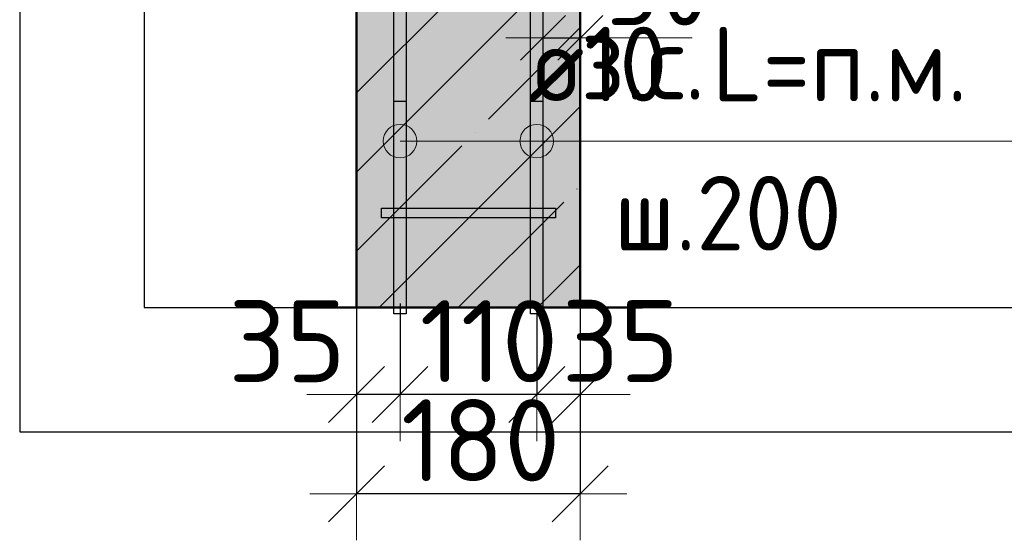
# Model space of a CAD drawing. Header units: millimetres. Extents: x 9402 to 69898, y -2829 to 22870.
# Tile 48 of 69: x 43600 to 44392, y 18078 to 18497. Entities that reach past the tile are written whole.
import ezdxf

# ---------------------------------------------------------------- set-up
doc = ezdxf.new("R2010")
doc.units = ezdxf.units.MM
doc.header["$PDMODE"] = 65
doc.linetypes.add('______11', pattern=[150, 120, -15, 0, -15])
doc.linetypes.add('______5', pattern=[330, 240, -30, 30, -30])
for name, color, linetype, lineweight in [('Standard', 7, 'Continuous', 25), ('Арм.стержн. Арматура края', 96, 'Continuous', 35), ('Арм.стержн. вертикальными 1', 22, 'Continuous', 35), ('Арм.стержн.горизонт. 1', 180, 'Continuous', 35), ('Размерная линия_ общее', 7, 'Continuous', 13), ('Размерная линия_ общее_1', 7, 'Continuous', 13)]:
    doc.layers.add(name, color=color, linetype=linetype, lineweight=lineweight)
doc.layers.add('Арм.стержн.Стяжки', color=7, linetype='Continuous', lineweight=35, true_color=0x501e0f)
doc.styles.add('ISOCPEUR', font='ISOCPEUR')
doc.dimstyles.new('DIMSTYLE_10', dxfattribs={"dimtxt": 60, "dimasz": 60, "dimexe": 0, "dimexo": 0.001, "dimgap": 30, "dimtad": 2, "dimdec": 0, "dimrnd": 5, "dimzin": 12, "dimdsep": 46, "dimtxsty": 'ISOCPEUR', "dimblk1": 'ALL_ML_STRICH', "dimblk2": 'ALL_ML_STRICH', "dimsah": 1, "dimcen": 0, "dimse1": 1, "dimse2": 1, "dimclrd": 7, "dimclre": 256, "dimclrt": 7, "dimadec": 0, "dimazin": 0, "dimtfac": 1, "dimtdec": 0, "dimtix": 1, "dimtmove": 2, "dimatfit": 3, "dimfxl": 0, "dimtvp": 1.2, "dimtzin": 0, "dimlwd": 0, "dimlwe": -3, "dimarcsym": 0})
doc.dimstyles.new('DIMSTYLE_4', dxfattribs={"dimtxt": 66, "dimasz": 75, "dimexe": 0, "dimexo": 0, "dimgap": 33, "dimtad": 2, "dimdec": 0, "dimrnd": 5, "dimzin": 12, "dimdsep": 46, "dimtxsty": 'ISOCPEUR', "dimblk1": 'ALL_ML_STRICH', "dimblk2": 'ALL_ML_STRICH', "dimsah": 1, "dimcen": 0, "dimclrd": 7, "dimclre": 256, "dimclrt": 7, "dimadec": 0, "dimazin": 0, "dimtfac": 1, "dimtdec": 0, "dimtix": 1, "dimtmove": 2, "dimatfit": 3, "dimfxl": 0, "dimtvp": 1.2, "dimtzin": 0, "dimlwd": 0, "dimlwe": -3, "dimarcsym": 0})

# ---------------------------------------------------------------- blocks, each defined once
blk = doc.blocks.new('ALL_ML_STRICH')
at = {"color": 0, "linetype": 'ByBlock', "lineweight": -2}
for p, q in [((0, -0.5), (0, 0.5)), ((-0.3, -0.3), (0.3, 0.3)), ((-1, 0), (0.5, 0))]:
    blk.add_line(p, q, dxfattribs=at)
blk = doc.blocks.new('*D159')
at = {"layer": 'DEFPOINTS', "color": 7, "linetype": 'Continuous', "lineweight": 13, "transparency": 33554687}
for p in [(44050.88, 18302.45), (44015.88, 18284.49), (44050.88, 18195.31)]:
    blk.add_point(p, dxfattribs=at)
at = {"layer": 'Размерная линия_ общее', "color": 253, "linetype": 'Continuous', "lineweight": -2, "true_color": 0xa0a0a0, "transparency": 33554687}
for p, q in [((44050.88, 18282.45), (44050.88, 18195.31)), ((44015.88, 18264.49), (44015.88, 18195.31))]:
    blk.add_line(p, q, dxfattribs=at)
at = {"layer": 'Размерная линия_ общее', "color": 7, "linetype": 'Continuous', "lineweight": -2, "transparency": 33554687}
blk.add_line((44050.88, 18195.31), (44015.88, 18195.31), dxfattribs=at)
at = {"layer": 'Размерная линия_ общее', "color": 7, "linetype": 'Continuous', "lineweight": 13, "transparency": 33554687, "xscale": 75, "yscale": 75, "zscale": 75}
for p, rotation in [((44050.88, 18195.31), 360), ((44015.88, 18195.31), 180)]:
    blk.add_blockref('ALL_ML_STRICH', p, dxfattribs=dict(at, rotation=rotation))
at = {"layer": 'Размерная линия_ общее', "color": 7, "linetype": 'Continuous', "lineweight": 13, "transparency": 33554687, "insert": (44083.17, 18238.39), "char_height": 66, "width": 132, "attachment_point": 5, "style": 'ISOCPEUR'}
blk.add_mtext('\\A1;{35}', dxfattribs=at)
blk = doc.blocks.new('*D160')
at = {"layer": 'DEFPOINTS', "color": 7, "linetype": 'Continuous', "lineweight": 13, "transparency": 33554687}
for p in [(43905.88, 18288.58), (44015.88, 18284.49), (44015.88, 18195.31)]:
    blk.add_point(p, dxfattribs=at)
at = {"layer": 'Размерная линия_ общее', "color": 253, "linetype": 'Continuous', "lineweight": -2, "true_color": 0xa0a0a0, "transparency": 33554687}
for p, q in [((43905.88, 18268.58), (43905.88, 18195.31)), ((44015.88, 18264.49), (44015.88, 18195.31))]:
    blk.add_line(p, q, dxfattribs=at)
at = {"layer": 'Размерная линия_ общее', "color": 7, "linetype": 'Continuous', "lineweight": -2, "transparency": 33554687}
blk.add_line((44015.88, 18195.31), (43905.88, 18195.31), dxfattribs=at)
at = {"layer": 'Размерная линия_ общее', "color": 7, "linetype": 'Continuous', "lineweight": 13, "transparency": 33554687, "xscale": 75, "yscale": 75, "zscale": 75}
for p, rotation in [((43905.88, 18195.31), 180), ((44015.88, 18195.31), 360)]:
    blk.add_blockref('ALL_ML_STRICH', p, dxfattribs=dict(at, rotation=rotation))
at = {"layer": 'Размерная линия_ общее', "color": 7, "linetype": 'Continuous', "lineweight": 13, "transparency": 33554687, "insert": (43977.38, 18238.31), "char_height": 66, "width": 198, "attachment_point": 5, "style": 'ISOCPEUR'}
blk.add_mtext('\\A1;{110}', dxfattribs=at)
blk = doc.blocks.new('*D161')
at = {"layer": 'DEFPOINTS', "color": 7, "linetype": 'Continuous', "lineweight": 13, "transparency": 33554687}
for p in [(43870.88, 18294.46), (43905.88, 18288.58), (43905.88, 18195.31)]:
    blk.add_point(p, dxfattribs=at)
at = {"layer": 'Размерная линия_ общее', "color": 253, "linetype": 'Continuous', "lineweight": -2, "true_color": 0xa0a0a0, "transparency": 33554687}
for p, q in [((43870.88, 18274.46), (43870.88, 18195.31)), ((43905.88, 18268.58), (43905.88, 18195.31))]:
    blk.add_line(p, q, dxfattribs=at)
at = {"layer": 'Размерная линия_ общее', "color": 7, "linetype": 'Continuous', "lineweight": -2, "transparency": 33554687}
blk.add_line((43905.88, 18195.31), (43870.88, 18195.31), dxfattribs=at)
at = {"layer": 'Размерная линия_ общее', "color": 7, "linetype": 'Continuous', "lineweight": 13, "transparency": 33554687, "xscale": 75, "yscale": 75, "zscale": 75}
for p, rotation in [((43905.88, 18195.31), 360), ((43870.88, 18195.31), 180)]:
    blk.add_blockref('ALL_ML_STRICH', p, dxfattribs=dict(at, rotation=rotation))
at = {"layer": 'Размерная линия_ общее', "color": 7, "linetype": 'Continuous', "lineweight": 13, "transparency": 33554687, "insert": (43815.09, 18238.3), "char_height": 66, "width": 132, "attachment_point": 5, "style": 'ISOCPEUR'}
blk.add_mtext('\\A1;{35}', dxfattribs=at)
blk = doc.blocks.new('*D162')
at = {"layer": 'DEFPOINTS', "color": 7, "linetype": 'Continuous', "lineweight": 13, "transparency": 33554687}
for p in [(43870.88, 18288.9), (44050.88, 18282.45), (44050.88, 18115.57)]:
    blk.add_point(p, dxfattribs=at)
at = {"layer": 'Размерная линия_ общее', "color": 253, "linetype": 'Continuous', "lineweight": -2, "true_color": 0xa0a0a0, "transparency": 33554687}
for p, q in [((43870.88, 18268.9), (43870.88, 18115.57)), ((44050.88, 18262.45), (44050.88, 18115.57))]:
    blk.add_line(p, q, dxfattribs=at)
at = {"layer": 'Размерная линия_ общее', "color": 7, "linetype": 'Continuous', "lineweight": -2, "transparency": 33554687}
blk.add_line((44050.88, 18115.57), (43870.88, 18115.57), dxfattribs=at)
at = {"layer": 'Размерная линия_ общее', "color": 7, "linetype": 'Continuous', "lineweight": 13, "transparency": 33554687, "xscale": 75, "yscale": 75, "zscale": 75}
for p, rotation in [((43870.88, 18115.57), 180), ((44050.88, 18115.57), 360)]:
    blk.add_blockref('ALL_ML_STRICH', p, dxfattribs=dict(at, rotation=rotation))
at = {"layer": 'Размерная линия_ общее', "color": 7, "linetype": 'Continuous', "lineweight": 13, "transparency": 33554687, "insert": (43970.78, 18158.57), "char_height": 66, "width": 198, "attachment_point": 5, "style": 'ISOCPEUR'}
blk.add_mtext('\\A1;{180}', dxfattribs=at)
blk = doc.blocks.new('*D231')
at = {"layer": 'DEFPOINTS', "color": 7, "linetype": 'Continuous', "lineweight": 13, "transparency": 33554687}
for p in [(44020.88, 18491.18), (44050.88, 18491.18), (44020.88, 18482.46)]:
    blk.add_point(p, dxfattribs=at)
at = {"layer": 'Размерная линия_ общее_1', "color": 7, "linetype": 'Continuous', "lineweight": -2, "transparency": 33554687}
blk.add_line((44020.88, 18482.46), (44050.88, 18482.46), dxfattribs=at)
at = {"layer": 'Размерная линия_ общее_1', "color": 7, "linetype": 'Continuous', "lineweight": 13, "transparency": 33554687, "xscale": 60, "yscale": 60, "zscale": 60, "rotation": 180}
blk.add_blockref('ALL_ML_STRICH', (44020.88, 18482.46), dxfattribs=at)
at = {"layer": 'Размерная линия_ общее_1', "color": 7, "linetype": 'Continuous', "lineweight": 13, "transparency": 33554687, "xscale": 60, "yscale": 60, "zscale": 60}
blk.add_blockref('ALL_ML_STRICH', (44050.88, 18482.46), dxfattribs=at)
at = {"layer": 'Размерная линия_ общее_1', "color": 7, "linetype": 'Continuous', "lineweight": 13, "transparency": 33554687, "insert": (44113.69, 18522.46), "char_height": 60, "width": 120, "attachment_point": 5, "style": 'ISOCPEUR'}
blk.add_mtext('\\A1;{30}', dxfattribs=at)
at = {"layer": 'Размерная линия_ общее_1', "color": 7, "linetype": 'Continuous', "lineweight": 13, "transparency": 33554687, "insert": (44050.97, 18492.72), "char_height": 60, "width": 3, "attachment_point": 1, "line_spacing_factor": 0.60241, "style": 'ISOCPEUR'}
blk.add_mtext('з.с.', dxfattribs=at)

msp = doc.modelspace()

# ---------------------------------------------------------------- hatches: boundary and pattern name
at = {"linetype": 'Continuous', "lineweight": -3, "transparency": 33554687}
msp.add_hatch(color=7, dxfattribs=at).paths.add_polyline_path([(44050.88, 18896.44), (43870.88, 18896.44), (43870.88, 18265.31), (44050.88, 18265.31)])
at = {"layer": 'Арм.стержн. вертикальными 1', "linetype": 'Continuous', "lineweight": 50, "transparency": 33554687}
for points in [[(43921.34, 18361.44), (43920.96, 18363.35), (43919.88, 18364.97), (43918.26, 18366.06), (43916.34, 18366.44), (43914.43, 18366.06), (43912.81, 18364.97), (43911.73, 18363.35), (43911.34, 18361.44), (43911.73, 18359.52), (43912.81, 18357.9), (43914.43, 18356.82), (43916.34, 18356.44), (43918.26, 18356.82), (43919.88, 18357.9), (43920.96, 18359.52)], [(44010.88, 18361.44), (44010.5, 18363.35), (44009.41, 18364.97), (44007.79, 18366.06), (44005.88, 18366.44), (44003.96, 18366.06), (44002.34, 18364.97), (44001.26, 18363.35), (44000.88, 18361.44), (44001.26, 18359.52), (44002.34, 18357.9), (44003.96, 18356.82), (44005.88, 18356.44), (44007.79, 18356.82), (44009.41, 18357.9), (44010.5, 18359.52)]]:
    msp.add_hatch(color=4, dxfattribs=at).paths.add_polyline_path(points)
at = {"layer": 'Арм.стержн.горизонт. 1', "linetype": 'Continuous', "lineweight": 13, "transparency": 33554687}
for points in [[(43905.88, 18385.78), (43905.88, 18412.78), (43899.13, 18410.89)], [(43905.88, 18385.78), (43905.88, 18412.78), (43899.13, 18410.89)], [(43905.88, 18385.78), (43905.88, 18412.78), (43899.13, 18410.89)], [(43905.88, 18385.78), (43905.88, 18412.78), (43899.13, 18410.89)], [(43905.88, 18385.78), (43905.88, 18412.78), (43899.13, 18410.89)], [(43905.88, 18385.78), (43905.88, 18412.78), (43899.13, 18410.89)], [(43905.88, 18385.78), (43905.88, 18412.78), (43899.13, 18410.89)], [(43905.88, 18385.78), (43905.88, 18412.78), (43899.13, 18410.89)], [(43905.88, 18385.78), (43905.88, 18412.78), (43899.13, 18410.89)], [(43905.88, 18385.78), (43905.88, 18412.78), (43899.13, 18410.89)], [(43905.88, 18385.78), (43905.88, 18412.78), (43899.13, 18410.89)], [(43905.88, 18385.78), (43905.88, 18412.78), (43899.13, 18410.89)], [(43905.88, 18385.78), (43905.88, 18412.78), (43899.13, 18410.89)], [(43912.63, 18387.67), (43912.63, 18410.89), (43905.88, 18412.78)], [(43912.63, 18387.67), (43905.88, 18412.78), (43905.88, 18385.78)], [(43912.63, 18387.67), (43912.63, 18410.89), (43905.88, 18412.78)], [(43912.63, 18387.67), (43905.88, 18412.78), (43905.88, 18385.78)], [(43912.63, 18387.67), (43912.63, 18410.89), (43905.88, 18412.78)], [(43912.63, 18387.67), (43905.88, 18412.78), (43905.88, 18385.78)], [(43912.63, 18387.67), (43912.63, 18410.89), (43905.88, 18412.78)], [(43912.63, 18387.67), (43905.88, 18412.78), (43905.88, 18385.78)], [(43912.63, 18387.67), (43912.63, 18410.89), (43905.88, 18412.78)], [(43912.63, 18387.67), (43905.88, 18412.78), (43905.88, 18385.78)], [(43912.63, 18387.67), (43912.63, 18410.89), (43905.88, 18412.78)], [(43912.63, 18387.67), (43905.88, 18412.78), (43905.88, 18385.78)], [(43912.63, 18387.67), (43912.63, 18410.89), (43905.88, 18412.78)], [(43912.63, 18387.67), (43905.88, 18412.78), (43905.88, 18385.78)], [(43912.63, 18387.67), (43912.63, 18410.89), (43905.88, 18412.78)], [(43912.63, 18387.67), (43905.88, 18412.78), (43905.88, 18385.78)], [(43912.63, 18387.67), (43912.63, 18410.89), (43905.88, 18412.78)], [(43912.63, 18387.67), (43905.88, 18412.78), (43905.88, 18385.78)], [(43912.63, 18387.67), (43912.63, 18410.89), (43905.88, 18412.78)], [(43912.63, 18387.67), (43905.88, 18412.78), (43905.88, 18385.78)], [(43912.63, 18387.67), (43912.63, 18410.89), (43905.88, 18412.78)], [(43912.63, 18387.67), (43905.88, 18412.78), (43905.88, 18385.78)], [(43912.63, 18387.67), (43912.63, 18410.89), (43905.88, 18412.78)], [(43912.63, 18387.67), (43905.88, 18412.78), (43905.88, 18385.78)], [(43912.63, 18387.67), (43912.63, 18410.89), (43905.88, 18412.78)], [(43912.63, 18387.67), (43905.88, 18412.78), (43905.88, 18385.78)], [(44015.88, 18385.78), (44015.88, 18412.78), (44009.13, 18410.89)], [(44015.88, 18385.78), (44015.88, 18412.78), (44009.13, 18410.89)], [(44015.88, 18385.78), (44015.88, 18412.78), (44009.13, 18410.89)], [(44015.88, 18385.78), (44015.88, 18412.78), (44009.13, 18410.89)], [(44015.88, 18385.78), (44015.88, 18412.78), (44009.13, 18410.89)], [(44015.88, 18385.78), (44015.88, 18412.78), (44009.13, 18410.89)], [(44015.88, 18385.78), (44015.88, 18412.78), (44009.13, 18410.89)], [(44015.88, 18385.78), (44015.88, 18412.78), (44009.13, 18410.89)], [(44015.88, 18385.78), (44015.88, 18412.78), (44009.13, 18410.89)], [(44015.88, 18385.78), (44015.88, 18412.78), (44009.13, 18410.89)], [(44015.88, 18385.78), (44015.88, 18412.78), (44009.13, 18410.89)], [(44015.88, 18385.78), (44015.88, 18412.78), (44009.13, 18410.89)], [(44015.88, 18385.78), (44015.88, 18412.78), (44009.13, 18410.89)], [(44022.63, 18387.67), (44022.63, 18410.89), (44015.88, 18412.78)], [(44022.63, 18387.67), (44015.88, 18412.78), (44015.88, 18385.78)], [(44022.63, 18387.67), (44022.63, 18410.89), (44015.88, 18412.78)], [(44022.63, 18387.67), (44015.88, 18412.78), (44015.88, 18385.78)], [(44022.63, 18387.67), (44022.63, 18410.89), (44015.88, 18412.78)], [(44022.63, 18387.67), (44015.88, 18412.78), (44015.88, 18385.78)], [(44022.63, 18387.67), (44022.63, 18410.89), (44015.88, 18412.78)], [(44022.63, 18387.67), (44015.88, 18412.78), (44015.88, 18385.78)], [(44022.63, 18387.67), (44022.63, 18410.89), (44015.88, 18412.78)], [(44022.63, 18387.67), (44015.88, 18412.78), (44015.88, 18385.78)], [(44022.63, 18387.67), (44022.63, 18410.89), (44015.88, 18412.78)], [(44022.63, 18387.67), (44015.88, 18412.78), (44015.88, 18385.78)], [(44022.63, 18387.67), (44022.63, 18410.89), (44015.88, 18412.78)], [(44022.63, 18387.67), (44015.88, 18412.78), (44015.88, 18385.78)], [(44022.63, 18387.67), (44022.63, 18410.89), (44015.88, 18412.78)], [(44022.63, 18387.67), (44015.88, 18412.78), (44015.88, 18385.78)], [(44022.63, 18387.67), (44022.63, 18410.89), (44015.88, 18412.78)], [(44022.63, 18387.67), (44015.88, 18412.78), (44015.88, 18385.78)], [(44022.63, 18387.67), (44022.63, 18410.89), (44015.88, 18412.78)], [(44022.63, 18387.67), (44015.88, 18412.78), (44015.88, 18385.78)], [(44022.63, 18387.67), (44022.63, 18410.89), (44015.88, 18412.78)], [(44022.63, 18387.67), (44015.88, 18412.78), (44015.88, 18385.78)], [(44022.63, 18387.67), (44022.63, 18410.89), (44015.88, 18412.78)], [(44022.63, 18387.67), (44015.88, 18412.78), (44015.88, 18385.78)], [(44022.63, 18387.67), (44022.63, 18410.89), (44015.88, 18412.78)], [(44022.63, 18387.67), (44015.88, 18412.78), (44015.88, 18385.78)], [(43894.27, 18392.53), (43894.27, 18406.03), (43892.38, 18399.28)], [(43894.27, 18392.53), (43894.27, 18406.03), (43892.38, 18399.28)], [(43894.27, 18392.53), (43894.27, 18406.03), (43892.38, 18399.28)], [(43894.27, 18392.53), (43894.27, 18406.03), (43892.38, 18399.28)], [(43894.27, 18392.53), (43894.27, 18406.03), (43892.38, 18399.28)], [(43894.27, 18392.53), (43894.27, 18406.03), (43892.38, 18399.28)], [(43894.27, 18392.53), (43894.27, 18406.03), (43892.38, 18399.28)], [(43894.27, 18392.53), (43894.27, 18406.03), (43892.38, 18399.28)], [(43894.27, 18392.53), (43894.27, 18406.03), (43892.38, 18399.28)], [(43894.27, 18392.53), (43894.27, 18406.03), (43892.38, 18399.28)], [(43894.27, 18392.53), (43894.27, 18406.03), (43892.38, 18399.28)], [(43894.27, 18392.53), (43894.27, 18406.03), (43892.38, 18399.28)], [(43894.27, 18392.53), (43894.27, 18406.03), (43892.38, 18399.28)], [(43899.13, 18387.67), (43899.13, 18410.89), (43894.27, 18406.03)], [(43899.13, 18387.67), (43899.13, 18410.89), (43894.27, 18406.03)], [(43899.13, 18387.67), (43899.13, 18410.89), (43894.27, 18406.03)], [(43899.13, 18387.67), (43899.13, 18410.89), (43894.27, 18406.03)], [(43899.13, 18387.67), (43899.13, 18410.89), (43894.27, 18406.03)], [(43899.13, 18387.67), (43899.13, 18410.89), (43894.27, 18406.03)], [(43899.13, 18387.67), (43899.13, 18410.89), (43894.27, 18406.03)], [(43899.13, 18387.67), (43899.13, 18410.89), (43894.27, 18406.03)], [(43899.13, 18387.67), (43899.13, 18410.89), (43894.27, 18406.03)], [(43899.13, 18387.67), (43899.13, 18410.89), (43894.27, 18406.03)], [(43899.13, 18387.67), (43899.13, 18410.89), (43894.27, 18406.03)], [(43899.13, 18387.67), (43899.13, 18410.89), (43894.27, 18406.03)], [(43899.13, 18387.67), (43899.13, 18410.89), (43894.27, 18406.03)], [(43899.13, 18387.67), (43894.27, 18406.03), (43894.27, 18392.53)], [(43899.13, 18387.67), (43894.27, 18406.03), (43894.27, 18392.53)], [(43899.13, 18387.67), (43894.27, 18406.03), (43894.27, 18392.53)], [(43899.13, 18387.67), (43894.27, 18406.03), (43894.27, 18392.53)], [(43899.13, 18387.67), (43894.27, 18406.03), (43894.27, 18392.53)], [(43899.13, 18387.67), (43894.27, 18406.03), (43894.27, 18392.53)], [(43899.13, 18387.67), (43894.27, 18406.03), (43894.27, 18392.53)], [(43899.13, 18387.67), (43894.27, 18406.03), (43894.27, 18392.53)], [(43899.13, 18387.67), (43894.27, 18406.03), (43894.27, 18392.53)], [(43899.13, 18387.67), (43894.27, 18406.03), (43894.27, 18392.53)], [(43899.13, 18387.67), (43894.27, 18406.03), (43894.27, 18392.53)], [(43899.13, 18387.67), (43894.27, 18406.03), (43894.27, 18392.53)], [(43899.13, 18387.67), (43894.27, 18406.03), (43894.27, 18392.53)], [(43905.88, 18385.78), (43899.13, 18410.89), (43899.13, 18387.67)], [(43905.88, 18385.78), (43899.13, 18410.89), (43899.13, 18387.67)], [(43905.88, 18385.78), (43899.13, 18410.89), (43899.13, 18387.67)], [(43905.88, 18385.78), (43899.13, 18410.89), (43899.13, 18387.67)], [(43905.88, 18385.78), (43899.13, 18410.89), (43899.13, 18387.67)], [(43905.88, 18385.78), (43899.13, 18410.89), (43899.13, 18387.67)], [(43905.88, 18385.78), (43899.13, 18410.89), (43899.13, 18387.67)], [(43905.88, 18385.78), (43899.13, 18410.89), (43899.13, 18387.67)], [(43905.88, 18385.78), (43899.13, 18410.89), (43899.13, 18387.67)], [(43905.88, 18385.78), (43899.13, 18410.89), (43899.13, 18387.67)], [(43905.88, 18385.78), (43899.13, 18410.89), (43899.13, 18387.67)], [(43905.88, 18385.78), (43899.13, 18410.89), (43899.13, 18387.67)], [(43905.88, 18385.78), (43899.13, 18410.89), (43899.13, 18387.67)], [(43917.49, 18392.53), (43917.49, 18406.03), (43912.63, 18410.89)], [(43917.49, 18392.53), (43912.63, 18410.89), (43912.63, 18387.67)], [(43917.49, 18392.53), (43917.49, 18406.03), (43912.63, 18410.89)], [(43917.49, 18392.53), (43912.63, 18410.89), (43912.63, 18387.67)], [(43917.49, 18392.53), (43917.49, 18406.03), (43912.63, 18410.89)], [(43917.49, 18392.53), (43912.63, 18410.89), (43912.63, 18387.67)], [(43917.49, 18392.53), (43917.49, 18406.03), (43912.63, 18410.89)], [(43917.49, 18392.53), (43912.63, 18410.89), (43912.63, 18387.67)], [(43917.49, 18392.53), (43917.49, 18406.03), (43912.63, 18410.89)], [(43917.49, 18392.53), (43912.63, 18410.89), (43912.63, 18387.67)], [(43917.49, 18392.53), (43917.49, 18406.03), (43912.63, 18410.89)], [(43917.49, 18392.53), (43912.63, 18410.89), (43912.63, 18387.67)], [(43917.49, 18392.53), (43917.49, 18406.03), (43912.63, 18410.89)], [(43917.49, 18392.53), (43912.63, 18410.89), (43912.63, 18387.67)], [(43917.49, 18392.53), (43917.49, 18406.03), (43912.63, 18410.89)], [(43917.49, 18392.53), (43912.63, 18410.89), (43912.63, 18387.67)], [(43917.49, 18392.53), (43917.49, 18406.03), (43912.63, 18410.89)], [(43917.49, 18392.53), (43912.63, 18410.89), (43912.63, 18387.67)], [(43917.49, 18392.53), (43917.49, 18406.03), (43912.63, 18410.89)], [(43917.49, 18392.53), (43912.63, 18410.89), (43912.63, 18387.67)], [(43917.49, 18392.53), (43917.49, 18406.03), (43912.63, 18410.89)], [(43917.49, 18392.53), (43912.63, 18410.89), (43912.63, 18387.67)], [(43917.49, 18392.53), (43917.49, 18406.03), (43912.63, 18410.89)], [(43917.49, 18392.53), (43912.63, 18410.89), (43912.63, 18387.67)], [(43917.49, 18392.53), (43917.49, 18406.03), (43912.63, 18410.89)], [(43917.49, 18392.53), (43912.63, 18410.89), (43912.63, 18387.67)], [(43917.49, 18406.03), (43917.49, 18392.53), (43919.38, 18399.28)], [(43917.49, 18406.03), (43917.49, 18392.53), (43919.38, 18399.28)], [(43917.49, 18406.03), (43917.49, 18392.53), (43919.38, 18399.28)], [(43917.49, 18406.03), (43917.49, 18392.53), (43919.38, 18399.28)], [(43917.49, 18406.03), (43917.49, 18392.53), (43919.38, 18399.28)], [(43917.49, 18406.03), (43917.49, 18392.53), (43919.38, 18399.28)], [(43917.49, 18406.03), (43917.49, 18392.53), (43919.38, 18399.28)], [(43917.49, 18406.03), (43917.49, 18392.53), (43919.38, 18399.28)], [(43917.49, 18406.03), (43917.49, 18392.53), (43919.38, 18399.28)], [(43917.49, 18406.03), (43917.49, 18392.53), (43919.38, 18399.28)], [(43917.49, 18406.03), (43917.49, 18392.53), (43919.38, 18399.28)], [(43917.49, 18406.03), (43917.49, 18392.53), (43919.38, 18399.28)], [(43917.49, 18406.03), (43917.49, 18392.53), (43919.38, 18399.28)], [(44004.27, 18392.53), (44004.27, 18406.03), (44002.38, 18399.28)], [(44004.27, 18392.53), (44004.27, 18406.03), (44002.38, 18399.28)], [(44004.27, 18392.53), (44004.27, 18406.03), (44002.38, 18399.28)], [(44004.27, 18392.53), (44004.27, 18406.03), (44002.38, 18399.28)], [(44004.27, 18392.53), (44004.27, 18406.03), (44002.38, 18399.28)], [(44004.27, 18392.53), (44004.27, 18406.03), (44002.38, 18399.28)], [(44004.27, 18392.53), (44004.27, 18406.03), (44002.38, 18399.28)], [(44004.27, 18392.53), (44004.27, 18406.03), (44002.38, 18399.28)], [(44004.27, 18392.53), (44004.27, 18406.03), (44002.38, 18399.28)], [(44004.27, 18392.53), (44004.27, 18406.03), (44002.38, 18399.28)], [(44004.27, 18392.53), (44004.27, 18406.03), (44002.38, 18399.28)], [(44004.27, 18392.53), (44004.27, 18406.03), (44002.38, 18399.28)], [(44004.27, 18392.53), (44004.27, 18406.03), (44002.38, 18399.28)], [(44009.13, 18387.67), (44009.13, 18410.89), (44004.27, 18406.03)], [(44009.13, 18387.67), (44009.13, 18410.89), (44004.27, 18406.03)], [(44009.13, 18387.67), (44009.13, 18410.89), (44004.27, 18406.03)], [(44009.13, 18387.67), (44009.13, 18410.89), (44004.27, 18406.03)], [(44009.13, 18387.67), (44009.13, 18410.89), (44004.27, 18406.03)], [(44009.13, 18387.67), (44009.13, 18410.89), (44004.27, 18406.03)], [(44009.13, 18387.67), (44009.13, 18410.89), (44004.27, 18406.03)], [(44009.13, 18387.67), (44009.13, 18410.89), (44004.27, 18406.03)], [(44009.13, 18387.67), (44009.13, 18410.89), (44004.27, 18406.03)], [(44009.13, 18387.67), (44009.13, 18410.89), (44004.27, 18406.03)], [(44009.13, 18387.67), (44009.13, 18410.89), (44004.27, 18406.03)], [(44009.13, 18387.67), (44009.13, 18410.89), (44004.27, 18406.03)], [(44009.13, 18387.67), (44009.13, 18410.89), (44004.27, 18406.03)], [(44009.13, 18387.67), (44004.27, 18406.03), (44004.27, 18392.53)], [(44009.13, 18387.67), (44004.27, 18406.03), (44004.27, 18392.53)], [(44009.13, 18387.67), (44004.27, 18406.03), (44004.27, 18392.53)], [(44009.13, 18387.67), (44004.27, 18406.03), (44004.27, 18392.53)], [(44009.13, 18387.67), (44004.27, 18406.03), (44004.27, 18392.53)], [(44009.13, 18387.67), (44004.27, 18406.03), (44004.27, 18392.53)], [(44009.13, 18387.67), (44004.27, 18406.03), (44004.27, 18392.53)], [(44009.13, 18387.67), (44004.27, 18406.03), (44004.27, 18392.53)], [(44009.13, 18387.67), (44004.27, 18406.03), (44004.27, 18392.53)], [(44009.13, 18387.67), (44004.27, 18406.03), (44004.27, 18392.53)], [(44009.13, 18387.67), (44004.27, 18406.03), (44004.27, 18392.53)], [(44009.13, 18387.67), (44004.27, 18406.03), (44004.27, 18392.53)], [(44009.13, 18387.67), (44004.27, 18406.03), (44004.27, 18392.53)], [(44015.88, 18385.78), (44009.13, 18410.89), (44009.13, 18387.67)], [(44015.88, 18385.78), (44009.13, 18410.89), (44009.13, 18387.67)], [(44015.88, 18385.78), (44009.13, 18410.89), (44009.13, 18387.67)], [(44015.88, 18385.78), (44009.13, 18410.89), (44009.13, 18387.67)], [(44015.88, 18385.78), (44009.13, 18410.89), (44009.13, 18387.67)], [(44015.88, 18385.78), (44009.13, 18410.89), (44009.13, 18387.67)], [(44015.88, 18385.78), (44009.13, 18410.89), (44009.13, 18387.67)], [(44015.88, 18385.78), (44009.13, 18410.89), (44009.13, 18387.67)], [(44015.88, 18385.78), (44009.13, 18410.89), (44009.13, 18387.67)], [(44015.88, 18385.78), (44009.13, 18410.89), (44009.13, 18387.67)], [(44015.88, 18385.78), (44009.13, 18410.89), (44009.13, 18387.67)], [(44015.88, 18385.78), (44009.13, 18410.89), (44009.13, 18387.67)], [(44015.88, 18385.78), (44009.13, 18410.89), (44009.13, 18387.67)], [(44027.49, 18392.53), (44027.49, 18406.03), (44022.63, 18410.89)], [(44027.49, 18392.53), (44022.63, 18410.89), (44022.63, 18387.67)], [(44027.49, 18392.53), (44027.49, 18406.03), (44022.63, 18410.89)], [(44027.49, 18392.53), (44022.63, 18410.89), (44022.63, 18387.67)], [(44027.49, 18392.53), (44027.49, 18406.03), (44022.63, 18410.89)], [(44027.49, 18392.53), (44022.63, 18410.89), (44022.63, 18387.67)], [(44027.49, 18392.53), (44027.49, 18406.03), (44022.63, 18410.89)], [(44027.49, 18392.53), (44022.63, 18410.89), (44022.63, 18387.67)], [(44027.49, 18392.53), (44027.49, 18406.03), (44022.63, 18410.89)], [(44027.49, 18392.53), (44022.63, 18410.89), (44022.63, 18387.67)], [(44027.49, 18392.53), (44027.49, 18406.03), (44022.63, 18410.89)], [(44027.49, 18392.53), (44022.63, 18410.89), (44022.63, 18387.67)], [(44027.49, 18392.53), (44027.49, 18406.03), (44022.63, 18410.89)], [(44027.49, 18392.53), (44022.63, 18410.89), (44022.63, 18387.67)], [(44027.49, 18392.53), (44027.49, 18406.03), (44022.63, 18410.89)], [(44027.49, 18392.53), (44022.63, 18410.89), (44022.63, 18387.67)], [(44027.49, 18392.53), (44027.49, 18406.03), (44022.63, 18410.89)], [(44027.49, 18392.53), (44022.63, 18410.89), (44022.63, 18387.67)], [(44027.49, 18392.53), (44027.49, 18406.03), (44022.63, 18410.89)], [(44027.49, 18392.53), (44022.63, 18410.89), (44022.63, 18387.67)], [(44027.49, 18392.53), (44027.49, 18406.03), (44022.63, 18410.89)], [(44027.49, 18392.53), (44022.63, 18410.89), (44022.63, 18387.67)], [(44027.49, 18392.53), (44027.49, 18406.03), (44022.63, 18410.89)], [(44027.49, 18392.53), (44022.63, 18410.89), (44022.63, 18387.67)], [(44027.49, 18392.53), (44027.49, 18406.03), (44022.63, 18410.89)], [(44027.49, 18392.53), (44022.63, 18410.89), (44022.63, 18387.67)], [(44027.49, 18406.03), (44027.49, 18392.53), (44029.38, 18399.28)], [(44027.49, 18406.03), (44027.49, 18392.53), (44029.38, 18399.28)], [(44027.49, 18406.03), (44027.49, 18392.53), (44029.38, 18399.28)], [(44027.49, 18406.03), (44027.49, 18392.53), (44029.38, 18399.28)], [(44027.49, 18406.03), (44027.49, 18392.53), (44029.38, 18399.28)], [(44027.49, 18406.03), (44027.49, 18392.53), (44029.38, 18399.28)], [(44027.49, 18406.03), (44027.49, 18392.53), (44029.38, 18399.28)], [(44027.49, 18406.03), (44027.49, 18392.53), (44029.38, 18399.28)], [(44027.49, 18406.03), (44027.49, 18392.53), (44029.38, 18399.28)], [(44027.49, 18406.03), (44027.49, 18392.53), (44029.38, 18399.28)], [(44027.49, 18406.03), (44027.49, 18392.53), (44029.38, 18399.28)], [(44027.49, 18406.03), (44027.49, 18392.53), (44029.38, 18399.28)], [(44027.49, 18406.03), (44027.49, 18392.53), (44029.38, 18399.28)]]:
    msp.add_hatch(color=7, dxfattribs=at).paths.add_polyline_path(points)

# ---------------------------------------------------------------- linework, layer by layer
at = {"color": 7, "linetype": 'Continuous', "lineweight": 50, "transparency": 33554687}
for p, q in [((43870.88, 18896.44), (43870.88, 18265.31)), ((44050.88, 18265.31), (44050.88, 18896.44)), ((44100.88, 18265.31), (43820.88, 18265.31))]:
    msp.add_line(p, q, dxfattribs=at)
at = {"color": 7, "linetype": '______11', "lineweight": -3, "transparency": 33554687}
for p, q in [((43870.88, 18438.01), (44050.88, 18618.01)), ((43870.88, 18310.73), (44050.88, 18490.73)), ((43952.73, 18265.31), (44050.88, 18363.46))]:
    msp.add_line(p, q, dxfattribs=at)
at = {"color": 7, "linetype": '______5', "lineweight": -3, "transparency": 33554687}
for p, q in [((43870.88, 18374.37), (44050.88, 18554.37)), ((43889.09, 18265.31), (44050.88, 18427.09)), ((44016.37, 18265.31), (44050.88, 18299.82))]:
    msp.add_line(p, q, dxfattribs=at)
at = {"layer": 'Standard', "color": 52, "linetype": 'Continuous', "lineweight": -3, "transparency": 33554687}
for p, q in [((43699.99, 19123.35), (43699.99, 18265.31)), ((43699.99, 19123.35), (43699.99, 18265.31)), ((43699.99, 18265.31), (44610.92, 18265.31)), ((43699.99, 18265.31), (44610.92, 18265.31))]:
    msp.add_line(p, q, dxfattribs=at)
at = {"layer": 'Standard', "color": 7, "linetype": 'Continuous', "lineweight": 13, "transparency": 33554687}
msp.add_line((44050.88, 18482.46), (44140.88, 18482.46), dxfattribs=at)
at = {"layer": 'Standard', "color": 7, "linetype": 'Continuous', "lineweight": 25, "transparency": 33554687}
msp.add_lwpolyline([(43599.99, 18165.31), (44710.92, 18165.31), (44710.92, 19223.35), (43599.99, 19223.35), (43599.99, 18165.31)], dxfattribs=at)
at = {"layer": 'Арм.стержн. Арматура края', "color": 4, "linetype": 'Continuous', "lineweight": 25, "transparency": 33554687}
for points in [[(43910.88, 18431.44), (43910.88, 18260.31), (43900.88, 18260.31), (43900.88, 18431.44), (43910.88, 18431.44)], [(43910.88, 18431.44), (43910.88, 18260.31), (43900.88, 18260.31), (43900.88, 18431.44), (43910.88, 18431.44)], [(43910.88, 18431.44), (43910.88, 18260.31), (43900.88, 18260.31), (43900.88, 18431.44), (43910.88, 18431.44)], [(43910.88, 18431.44), (43910.88, 18260.31), (43900.88, 18260.31), (43900.88, 18431.44), (43910.88, 18431.44)], [(43910.88, 18431.44), (43910.88, 18260.31), (43900.88, 18260.31), (43900.88, 18431.44), (43910.88, 18431.44)], [(43910.88, 18431.44), (43910.88, 18260.31), (43900.88, 18260.31), (43900.88, 18431.44), (43910.88, 18431.44)], [(43910.88, 18431.44), (43910.88, 18260.31), (43900.88, 18260.31), (43900.88, 18431.44), (43910.88, 18431.44)], [(43910.88, 18431.44), (43910.88, 18260.31), (43900.88, 18260.31), (43900.88, 18431.44), (43910.88, 18431.44)], [(43910.88, 18431.44), (43910.88, 18260.31), (43900.88, 18260.31), (43900.88, 18431.44), (43910.88, 18431.44)], [(43910.88, 18431.44), (43910.88, 18260.31), (43900.88, 18260.31), (43900.88, 18431.44), (43910.88, 18431.44)], [(43910.88, 18431.44), (43910.88, 18260.31), (43900.88, 18260.31), (43900.88, 18431.44), (43910.88, 18431.44)], [(44010.88, 18260.31), (44010.88, 18431.44), (44020.88, 18431.44), (44020.88, 18260.31), (44010.88, 18260.31)], [(44010.88, 18260.31), (44010.88, 18431.44), (44020.88, 18431.44), (44020.88, 18260.31), (44010.88, 18260.31)], [(44010.88, 18260.31), (44010.88, 18431.44), (44020.88, 18431.44), (44020.88, 18260.31), (44010.88, 18260.31)], [(44010.88, 18260.31), (44010.88, 18431.44), (44020.88, 18431.44), (44020.88, 18260.31), (44010.88, 18260.31)], [(44010.88, 18260.31), (44010.88, 18431.44), (44020.88, 18431.44), (44020.88, 18260.31), (44010.88, 18260.31)], [(44010.88, 18260.31), (44010.88, 18431.44), (44020.88, 18431.44), (44020.88, 18260.31), (44010.88, 18260.31)], [(44010.88, 18260.31), (44010.88, 18431.44), (44020.88, 18431.44), (44020.88, 18260.31), (44010.88, 18260.31)], [(44010.88, 18260.31), (44010.88, 18431.44), (44020.88, 18431.44), (44020.88, 18260.31), (44010.88, 18260.31)], [(44010.88, 18260.31), (44010.88, 18431.44), (44020.88, 18431.44), (44020.88, 18260.31), (44010.88, 18260.31)], [(44010.88, 18260.31), (44010.88, 18431.44), (44020.88, 18431.44), (44020.88, 18260.31), (44010.88, 18260.31)], [(44010.88, 18260.31), (44010.88, 18431.44), (44020.88, 18431.44), (44020.88, 18260.31), (44010.88, 18260.31)]]:
    msp.add_lwpolyline(points, dxfattribs=at)
at = {"layer": 'Арм.стержн.горизонт. 1', "color": 7, "linetype": 'Continuous', "lineweight": 13, "transparency": 33554687}
for p, q in [((43905.88, 18412.78), (43905.88, 18412.78)), ((43905.88, 18412.78), (43905.88, 18412.78)), ((43905.88, 18412.78), (43905.88, 18412.78)), ((43905.88, 18412.78), (43905.88, 18412.78)), ((43905.88, 18412.78), (43905.88, 18412.78)), ((43905.88, 18412.78), (43905.88, 18412.78)), ((43905.88, 18412.78), (43905.88, 18412.78)), ((43905.88, 18412.78), (43905.88, 18412.78)), ((43905.88, 18412.78), (43905.88, 18412.78)), ((43905.88, 18412.78), (43905.88, 18412.78)), ((43905.88, 18412.78), (43905.88, 18412.78)), ((43905.88, 18412.78), (43905.88, 18412.78)), ((43905.88, 18412.78), (43905.88, 18412.78)), ((44015.88, 18412.78), (44015.88, 18412.78)), ((44015.88, 18412.78), (44015.88, 18412.78)), ((44015.88, 18412.78), (44015.88, 18412.78)), ((44015.88, 18412.78), (44015.88, 18412.78)), ((44015.88, 18412.78), (44015.88, 18412.78)), ((44015.88, 18412.78), (44015.88, 18412.78)), ((44015.88, 18412.78), (44015.88, 18412.78)), ((44015.88, 18412.78), (44015.88, 18412.78)), ((44015.88, 18412.78), (44015.88, 18412.78)), ((44015.88, 18412.78), (44015.88, 18412.78)), ((44015.88, 18412.78), (44015.88, 18412.78)), ((44015.88, 18412.78), (44015.88, 18412.78)), ((44015.88, 18412.78), (44015.88, 18412.78)), ((43892.38, 18399.28), (43892.38, 18399.28)), ((43892.38, 18399.28), (43892.38, 18399.28)), ((43892.38, 18399.28), (43892.38, 18399.28)), ((43892.38, 18399.28), (43892.38, 18399.28)), ((43892.38, 18399.28), (43892.38, 18399.28)), ((43892.38, 18399.28), (43892.38, 18399.28)), ((43892.38, 18399.28), (43892.38, 18399.28)), ((43892.38, 18399.28), (43892.38, 18399.28)), ((43892.38, 18399.28), (43892.38, 18399.28)), ((43892.38, 18399.28), (43892.38, 18399.28)), ((43892.38, 18399.28), (43892.38, 18399.28)), ((43892.38, 18399.28), (43892.38, 18399.28)), ((43892.38, 18399.28), (43892.38, 18399.28)), ((44123, 18399.28), (43905.88, 18399.28)), ((44123, 18399.28), (43905.88, 18399.28)), ((44123, 18399.28), (43905.88, 18399.28)), ((44123, 18399.28), (43905.88, 18399.28)), ((44123, 18399.28), (43905.88, 18399.28)), ((44123, 18399.28), (43905.88, 18399.28)), ((44123, 18399.28), (43905.88, 18399.28)), ((44123, 18399.28), (43905.88, 18399.28)), ((44123, 18399.28), (43905.88, 18399.28)), ((44123, 18399.28), (43905.88, 18399.28)), ((44123, 18399.28), (43905.88, 18399.28)), ((44123, 18399.28), (43905.88, 18399.28)), ((44123, 18399.28), (43905.88, 18399.28)), ((43919.38, 18399.28), (43919.38, 18399.28)), ((43919.38, 18399.28), (43919.38, 18399.28)), ((43919.38, 18399.28), (43919.38, 18399.28)), ((43919.38, 18399.28), (43919.38, 18399.28)), ((43919.38, 18399.28), (43919.38, 18399.28)), ((43919.38, 18399.28), (43919.38, 18399.28)), ((43919.38, 18399.28), (43919.38, 18399.28)), ((43919.38, 18399.28), (43919.38, 18399.28)), ((43919.38, 18399.28), (43919.38, 18399.28)), ((43919.38, 18399.28), (43919.38, 18399.28)), ((43919.38, 18399.28), (43919.38, 18399.28)), ((43919.38, 18399.28), (43919.38, 18399.28)), ((43919.38, 18399.28), (43919.38, 18399.28)), ((44002.38, 18399.28), (44002.38, 18399.28)), ((44002.38, 18399.28), (44002.38, 18399.28)), ((44002.38, 18399.28), (44002.38, 18399.28)), ((44002.38, 18399.28), (44002.38, 18399.28)), ((44002.38, 18399.28), (44002.38, 18399.28)), ((44002.38, 18399.28), (44002.38, 18399.28)), ((44002.38, 18399.28), (44002.38, 18399.28)), ((44002.38, 18399.28), (44002.38, 18399.28)), ((44002.38, 18399.28), (44002.38, 18399.28)), ((44002.38, 18399.28), (44002.38, 18399.28)), ((44002.38, 18399.28), (44002.38, 18399.28)), ((44002.38, 18399.28), (44002.38, 18399.28)), ((44002.38, 18399.28), (44002.38, 18399.28)), ((44123, 18399.28), (44015.88, 18399.28)), ((44123, 18399.28), (44015.88, 18399.28)), ((44123, 18399.28), (44015.88, 18399.28)), ((44123, 18399.28), (44015.88, 18399.28)), ((44123, 18399.28), (44015.88, 18399.28)), ((44123, 18399.28), (44015.88, 18399.28)), ((44123, 18399.28), (44015.88, 18399.28)), ((44123, 18399.28), (44015.88, 18399.28)), ((44123, 18399.28), (44015.88, 18399.28)), ((44123, 18399.28), (44015.88, 18399.28)), ((44123, 18399.28), (44015.88, 18399.28)), ((44123, 18399.28), (44015.88, 18399.28)), ((44123, 18399.28), (44015.88, 18399.28)), ((44029.38, 18399.28), (44029.38, 18399.28)), ((44029.38, 18399.28), (44029.38, 18399.28)), ((44029.38, 18399.28), (44029.38, 18399.28)), ((44029.38, 18399.28), (44029.38, 18399.28)), ((44029.38, 18399.28), (44029.38, 18399.28)), ((44029.38, 18399.28), (44029.38, 18399.28)), ((44029.38, 18399.28), (44029.38, 18399.28)), ((44029.38, 18399.28), (44029.38, 18399.28)), ((44029.38, 18399.28), (44029.38, 18399.28)), ((44029.38, 18399.28), (44029.38, 18399.28)), ((44029.38, 18399.28), (44029.38, 18399.28)), ((44029.38, 18399.28), (44029.38, 18399.28)), ((44029.38, 18399.28), (44029.38, 18399.28)), ((44123, 18399.28), (44411, 18399.28)), ((43905.88, 18385.78), (43905.88, 18385.78)), ((43905.88, 18385.78), (43905.88, 18385.78)), ((43905.88, 18385.78), (43905.88, 18385.78)), ((43905.88, 18385.78), (43905.88, 18385.78)), ((43905.88, 18385.78), (43905.88, 18385.78)), ((43905.88, 18385.78), (43905.88, 18385.78)), ((43905.88, 18385.78), (43905.88, 18385.78)), ((43905.88, 18385.78), (43905.88, 18385.78)), ((43905.88, 18385.78), (43905.88, 18385.78)), ((43905.88, 18385.78), (43905.88, 18385.78)), ((43905.88, 18385.78), (43905.88, 18385.78)), ((43905.88, 18385.78), (43905.88, 18385.78)), ((43905.88, 18385.78), (43905.88, 18385.78)), ((44015.88, 18385.78), (44015.88, 18385.78)), ((44015.88, 18385.78), (44015.88, 18385.78)), ((44015.88, 18385.78), (44015.88, 18385.78)), ((44015.88, 18385.78), (44015.88, 18385.78)), ((44015.88, 18385.78), (44015.88, 18385.78)), ((44015.88, 18385.78), (44015.88, 18385.78)), ((44015.88, 18385.78), (44015.88, 18385.78)), ((44015.88, 18385.78), (44015.88, 18385.78)), ((44015.88, 18385.78), (44015.88, 18385.78)), ((44015.88, 18385.78), (44015.88, 18385.78)), ((44015.88, 18385.78), (44015.88, 18385.78)), ((44015.88, 18385.78), (44015.88, 18385.78)), ((44015.88, 18385.78), (44015.88, 18385.78))]:
    msp.add_line(p, q, dxfattribs=at)
at = {"layer": 'Арм.стержн.горизонт. 1', "color": 4, "linetype": 'Continuous', "lineweight": 25, "transparency": 33554687}
for points in [[(43900.88, 18260.31), (43900.88, 19006.44), (43910.88, 19006.44), (43910.88, 18260.31), (43900.88, 18260.31)], [(43900.88, 18260.31), (43900.88, 19006.44), (43910.88, 19006.44), (43910.88, 18260.31), (43900.88, 18260.31)], [(43900.88, 18260.31), (43900.88, 19006.44), (43910.88, 19006.44), (43910.88, 18260.31), (43900.88, 18260.31)], [(43900.88, 18260.31), (43900.88, 19006.44), (43910.88, 19006.44), (43910.88, 18260.31), (43900.88, 18260.31)], [(43900.88, 18260.31), (43900.88, 19006.44), (43910.88, 19006.44), (43910.88, 18260.31), (43900.88, 18260.31)], [(43900.88, 18260.31), (43900.88, 19006.44), (43910.88, 19006.44), (43910.88, 18260.31), (43900.88, 18260.31)], [(43900.88, 18260.31), (43900.88, 19006.44), (43910.88, 19006.44), (43910.88, 18260.31), (43900.88, 18260.31)], [(43900.88, 18260.31), (43900.88, 19006.44), (43910.88, 19006.44), (43910.88, 18260.31), (43900.88, 18260.31)], [(43900.88, 18260.31), (43900.88, 19006.44), (43910.88, 19006.44), (43910.88, 18260.31), (43900.88, 18260.31)], [(43900.88, 18260.31), (43900.88, 19006.44), (43910.88, 19006.44), (43910.88, 18260.31), (43900.88, 18260.31)], [(43900.88, 18260.31), (43900.88, 19006.44), (43910.88, 19006.44), (43910.88, 18260.31), (43900.88, 18260.31)], [(43900.88, 18260.31), (43900.88, 19006.44), (43910.88, 19006.44), (43910.88, 18260.31), (43900.88, 18260.31)], [(43900.88, 18260.31), (43900.88, 19006.44), (43910.88, 19006.44), (43910.88, 18260.31), (43900.88, 18260.31)], [(44010.88, 18260.31), (44010.88, 19006.44), (44020.88, 19006.44), (44020.88, 18260.31), (44010.88, 18260.31)], [(44010.88, 18260.31), (44010.88, 19006.44), (44020.88, 19006.44), (44020.88, 18260.31), (44010.88, 18260.31)], [(44010.88, 18260.31), (44010.88, 19006.44), (44020.88, 19006.44), (44020.88, 18260.31), (44010.88, 18260.31)], [(44010.88, 18260.31), (44010.88, 19006.44), (44020.88, 19006.44), (44020.88, 18260.31), (44010.88, 18260.31)], [(44010.88, 18260.31), (44010.88, 19006.44), (44020.88, 19006.44), (44020.88, 18260.31), (44010.88, 18260.31)], [(44010.88, 18260.31), (44010.88, 19006.44), (44020.88, 19006.44), (44020.88, 18260.31), (44010.88, 18260.31)], [(44010.88, 18260.31), (44010.88, 19006.44), (44020.88, 19006.44), (44020.88, 18260.31), (44010.88, 18260.31)], [(44010.88, 18260.31), (44010.88, 19006.44), (44020.88, 19006.44), (44020.88, 18260.31), (44010.88, 18260.31)], [(44010.88, 18260.31), (44010.88, 19006.44), (44020.88, 19006.44), (44020.88, 18260.31), (44010.88, 18260.31)], [(44010.88, 18260.31), (44010.88, 19006.44), (44020.88, 19006.44), (44020.88, 18260.31), (44010.88, 18260.31)], [(44010.88, 18260.31), (44010.88, 19006.44), (44020.88, 19006.44), (44020.88, 18260.31), (44010.88, 18260.31)], [(44010.88, 18260.31), (44010.88, 19006.44), (44020.88, 19006.44), (44020.88, 18260.31), (44010.88, 18260.31)], [(44010.88, 18260.31), (44010.88, 19006.44), (44020.88, 19006.44), (44020.88, 18260.31), (44010.88, 18260.31)]]:
    msp.add_lwpolyline(points, dxfattribs=at)
at = {"layer": 'Арм.стержн.горизонт. 1', "color": 7, "linetype": 'Continuous', "lineweight": 13, "transparency": 33554687}
for centre in [(43905.88, 18399.28), (43905.88, 18399.28), (43905.88, 18399.28), (43905.88, 18399.28), (43905.88, 18399.28), (43905.88, 18399.28), (43905.88, 18399.28), (43905.88, 18399.28), (43905.88, 18399.28), (43905.88, 18399.28), (43905.88, 18399.28), (43905.88, 18399.28), (43905.88, 18399.28), (44015.88, 18399.28), (44015.88, 18399.28), (44015.88, 18399.28), (44015.88, 18399.28), (44015.88, 18399.28), (44015.88, 18399.28), (44015.88, 18399.28), (44015.88, 18399.28), (44015.88, 18399.28), (44015.88, 18399.28), (44015.88, 18399.28), (44015.88, 18399.28), (44015.88, 18399.28)]:
    msp.add_circle(centre, 13.5, dxfattribs=at)
at = {"layer": 'Арм.стержн.Стяжки', "color": 40, "linetype": 'Continuous', "lineweight": 25, "transparency": 33554687}
msp.add_lwpolyline([(44030.9, 18337.44), (43890.9, 18337.44), (43890.9, 18345.44), (44030.9, 18345.44), (44030.9, 18337.44)], dxfattribs=at)
msp.add_lwpolyline([(44030.9, 18337.44), (43890.9, 18337.44), (43890.9, 18345.44), (44030.9, 18345.44), (44030.9, 18337.44)], dxfattribs=at)
msp.add_lwpolyline([(44030.9, 18337.44), (43890.9, 18337.44), (43890.9, 18345.44), (44030.9, 18345.44), (44030.9, 18337.44)], dxfattribs=at)
msp.add_lwpolyline([(44030.9, 18337.44), (43890.9, 18337.44), (43890.9, 18345.44), (44030.9, 18345.44), (44030.9, 18337.44)], dxfattribs=at)
msp.add_lwpolyline([(44030.9, 18337.44), (43890.9, 18337.44), (43890.9, 18345.44), (44030.9, 18345.44), (44030.9, 18337.44)], dxfattribs=at)
msp.add_lwpolyline([(44030.9, 18337.44), (43890.9, 18337.44), (43890.9, 18345.44), (44030.9, 18345.44), (44030.9, 18337.44)], dxfattribs=at)

# ---------------------------------------------------------------- texts
at = {"layer": 'Арм.стержн.горизонт. 1', "color": 7, "linetype": 'Continuous', "lineweight": 25, "transparency": 33554687, "char_height": 60, "attachment_point": 7, "style": 'ISOCPEUR'}
for s, insert, width in [('\\W0.94;ø10 L=п.м.', (44009, 18431.28), 399.9663), ('\\W0.95;ш.200 ', (44078, 18311.28), 262.3992)]:
    msp.add_mtext(s, dxfattribs=dict(at, insert=insert, width=width))

# ---------------------------------------------------------------- dimensions: what is measured, and where the dimension line sits
at = {"layer": 'Размерная линия_ общее', "color": 7, "linetype": 'Continuous', "lineweight": 13, "transparency": 33554687}
for base, p1, p2, picture, middle in [((44015.88, 18195.31), (44050.88, 18282.45), (44015.88, 18264.49), '*D159', (44083.17, 18238.39)), ((43870.88, 18195.31), (43905.88, 18268.58), (43870.88, 18274.46), '*D161', (43815.09, 18238.3)), ((43870.88, 18115.57), (44050.88, 18262.45), (43870.88, 18268.9), '*D162', (43970.78, 18158.57)), ((43905.88, 18195.31), (44015.88, 18264.49), (43905.88, 18268.58), '*D160', (43977.38, 18238.31))]:
    dim = msp.add_linear_dim(base=base, p1=p1, p2=p2, angle=180, dimstyle='DIMSTYLE_4', override={"dimpost": '<>', "dimclrd": 7, "dimclre": 253, "dimclrt": 7, "dimlwd": 0, "dimlwe": 65533}, dxfattribs=at)
    dim.commit()
    dim.dimension.update_dxf_attribs({"geometry": picture, "text_midpoint": middle, "dimtype": 160})
at = {"layer": 'Размерная линия_ общее_1', "color": 7, "linetype": 'Continuous', "lineweight": 13, "transparency": 33554687}
dim = msp.add_linear_dim(base=(44050.88, 18482.46), p1=(44020.88, 18491.18), p2=(44050.88, 18491.18), text='<>\\Xз.с.', dimstyle='DIMSTYLE_10', override={"dimpost": '<>', "dimclrd": 7, "dimclre": 253, "dimclrt": 7, "dimlwd": 0, "dimlwe": 65533}, dxfattribs=at)
dim.commit()
dim.dimension.update_dxf_attribs({"geometry": '*D231', "text_midpoint": (44113.69, 18522.46), "dimtype": 160})

doc.saveas('drawing.dxf')
